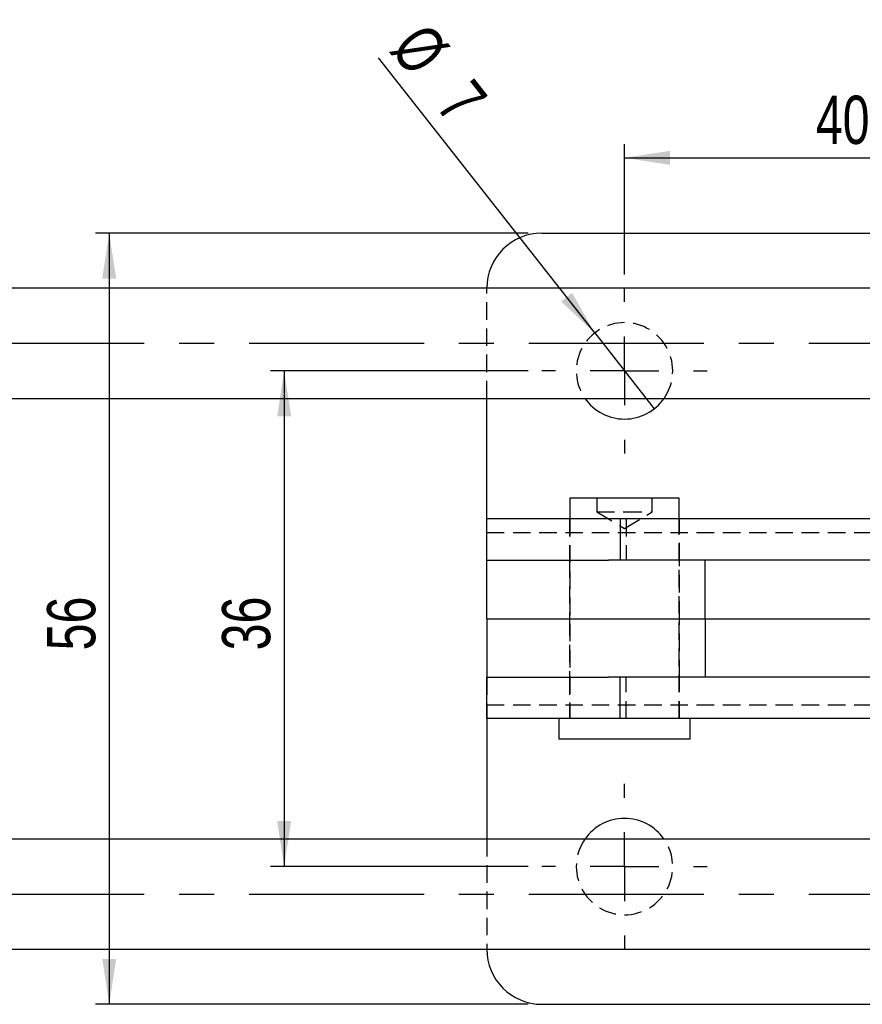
# Model space of a CAD drawing. Extents: x 30 to 368, y 7 to 290.
# Tile 4 of 13: x 100 to 161, y 125 to 197. Entities that reach past the tile are written whole.
import ezdxf

# ---------------------------------------------------------------- set-up
doc = ezdxf.new("R2010")
doc.units = 0
doc.linetypes.add('CENTERX2', pattern=[20.32, 12.7, -2.54, 2.54, -2.54])
doc.linetypes.add('HIDDEN', pattern=[1.905, 1.27, -0.635])
doc.layers.get('0').update_dxf_attribs({"linetype": 'CONTINUOUS'})
doc.styles.add('SLDTEXTSTYLE0', font='TXT', dxfattribs={"width": 0.75})
doc.dimstyles.new('SLDDIMSTYLE2', dxfattribs={"dimtxt": 3.5, "dimasz": 3.302, "dimexe": 0, "dimexo": 0.0625, "dimgap": 0.875, "dimtad": 1, "dimdec": 3, "dimrnd": 1e-09, "dimzin": 12, "dimtxsty": 'SLDTEXTSTYLE0', "dimsah": 1, "dimcen": 0.09, "dimazin": 3, "dimtfac": 1, "dimtdec": 3, "dimtofl": 0, "dimtmove": 0, "dimatfit": 3, "dimtolj": 1, "dimtzin": 12})
doc.dimstyles.new('SLDDIMSTYLE4', dxfattribs={"dimtxt": 3.5, "dimasz": 3.302, "dimexe": 0, "dimexo": 0.0625, "dimgap": 0.875, "dimtad": 1, "dimdec": 3, "dimrnd": 1e-09, "dimzin": 12, "dimtxsty": 'SLDTEXTSTYLE0', "dimblk1": 'NONE', "dimsah": 1, "dimcen": 0, "dimazin": 3, "dimtfac": 1, "dimtdec": 3, "dimtmove": 0, "dimatfit": 3, "dimtolj": 1, "dimtzin": 12})

# ---------------------------------------------------------------- blocks, each defined once
blk = doc.blocks.new('_D_9')
at = {"color": 179, "linetype": 'CONTINUOUS'}
for p, q in [((136.925, 171.409), (118.215, 171.409)), ((119.215, 171.409), (119.215, 135.409)), ((136.925, 135.409), (118.215, 135.409))]:
    blk.add_line(p, q, dxfattribs=at)
for points in [[(119.215, 171.409), (118.707, 168.107), (119.723, 168.107)], [(119.215, 135.409), (119.723, 138.711), (118.707, 138.711)]]:
    blk.add_solid(points, dxfattribs=at)
at = {"color": 179, "linetype": 'CONTINUOUS', "insert": (114.703, 151.111, -12.97), "char_height": 3.5, "attachment_point": 1, "rotation": 90, "style": 'SLDTEXTSTYLE0'}
blk.add_mtext('36', dxfattribs=at)
blk = doc.blocks.new('_D_10')
at = {"color": 179, "linetype": 'CONTINUOUS'}
for p, q in [((136.925, 181.409), (105.512, 181.409)), ((106.512, 181.409), (106.512, 125.409)), ((136.925, 125.409), (105.512, 125.409))]:
    blk.add_line(p, q, dxfattribs=at)
for points in [[(106.512, 181.409), (106.004, 178.107), (107.02, 178.107)], [(106.512, 125.409), (107.02, 128.711), (106.004, 128.711)]]:
    blk.add_solid(points, dxfattribs=at)
at = {"color": 179, "linetype": 'CONTINUOUS', "insert": (102.001, 151.111, -12.97), "char_height": 3.5, "attachment_point": 1, "rotation": 90, "style": 'SLDTEXTSTYLE0'}
blk.add_mtext('56', dxfattribs=at)
blk = doc.blocks.new('_D_11')
at = {"color": 179, "linetype": 'CONTINUOUS'}
for p, q in [((143.925, 178.409), (143.925, 187.875)), ((183.925, 178.409), (183.925, 187.875)), ((143.925, 186.875), (183.925, 186.875))]:
    blk.add_line(p, q, dxfattribs=at)
for points in [[(143.925, 186.875), (147.227, 186.367), (147.227, 187.383)], [(183.925, 186.875), (180.623, 187.383), (180.623, 186.367)]]:
    blk.add_solid(points, dxfattribs=at)
at = {"color": 179, "linetype": 'CONTINUOUS', "insert": (157.814, 191.387, -12.97), "char_height": 3.5, "attachment_point": 1, "style": 'SLDTEXTSTYLE0'}
blk.add_mtext('40', dxfattribs=at)
blk = doc.blocks.new('_D_12')
at = {"color": 179, "linetype": 'CONTINUOUS'}
for q in [(126.064, 194.131), (146.088, 168.658)]:
    blk.add_line((141.762, 174.161), q, dxfattribs=at)
blk.add_solid([(141.762, 174.161), (140.121, 177.071), (139.322, 176.443)], dxfattribs=at)
at = {"color": 179, "linetype": 'CONTINUOUS', "char_height": 3.5, "attachment_point": 1, "rotation": 308.17024, "style": 'SLDTEXTSTYLE0'}
for s, insert in [('%%c', (129.596, 196.907, -12.97)), ('7', (132.9, 192.79, -12.97))]:
    blk.add_mtext(s, dxfattribs=dict(at, insert=insert))
blk = doc.blocks.new('_NONE')
blk = doc.blocks.new('SW_CENTERMARKSYMBOL_5')
at = {"color": 0, "linetype": 'CONTINUOUS'}
for p, q in [((0, 5), (0, 6)), ((0, 0), (0, 2.5)), ((-5, 0), (-6, 0)), ((0, 0), (-2.5, 0)), ((0, 0), (0, -2.5)), ((0, 0), (2.5, 0)), ((5, 0), (6, 0)), ((0, -5), (0, -6))]:
    blk.add_line(p, q, dxfattribs=at)
blk = doc.blocks.new('SW_CENTERMARKSYMBOL_8')
at = {"color": 0, "linetype": 'CONTINUOUS'}
for p, q in [((0, 5), (0, 6)), ((0, 0), (0, 2.5)), ((-5, 0), (-6, 0)), ((0, 0), (-2.5, 0)), ((0, 0), (0, -2.5)), ((0, 0), (2.5, 0)), ((5, 0), (6, 0)), ((0, -5), (0, -6))]:
    blk.add_line(p, q, dxfattribs=at)

msp = doc.modelspace()

# ---------------------------------------------------------------- linework, layer by layer
at = {"color": 7, "linetype": 'CONTINUOUS'}
for p, q in [((137.9249, 181.4093), (176.3096, 181.4093)), ((169.4553, 177.4093), (78.0283, 177.4093)), ((78.0283, 169.4093), (169.4553, 169.4093)), ((133.9249, 160.6592), (133.9249, 169.4093)), ((139.9562, 162.1593), (139.9562, 160.6592)), ((147.8937, 162.1593), (139.9562, 162.1593)), ((147.8937, 160.6592), (147.8937, 162.1593)), ((133.9151, 160.6592), (133.9151, 157.6593)), ((143.6126, 160.6592), (133.9151, 160.6592)), ((143.6126, 160.6592), (143.6126, 157.6593)), ((181.2523, 160.6592), (143.6126, 160.6592)), ((133.9249, 157.6593), (133.9151, 157.6593)), ((133.9249, 153.4093), (133.9249, 157.6593)), ((133.9249, 157.6593), (142.7526, 157.6593)), ((143.6126, 157.6593), (142.7526, 157.6593)), ((181.2523, 157.6593), (143.6126, 157.6593)), ((149.7773, 153.4093), (149.7773, 157.6593)), ((133.9249, 153.4093), (149.7773, 153.4093)), ((133.9249, 153.4093), (133.9249, 149.1592)), ((149.7773, 153.4093), (172.8767, 153.4093)), ((149.7773, 153.4093), (149.7773, 149.1592)), ((133.9151, 149.1592), (133.9151, 146.1593)), ((133.9249, 149.1592), (133.9151, 149.1592)), ((133.9249, 149.1592), (142.7526, 149.1592)), ((143.6126, 149.1592), (142.7526, 149.1592)), ((143.6126, 146.1593), (143.6126, 149.1592)), ((181.2523, 149.1592), (143.6126, 149.1592)), ((143.6126, 146.1593), (133.9151, 146.1593)), ((133.9249, 146.1593), (133.9249, 137.4092)), ((139.1624, 146.1593), (139.1624, 144.6593)), ((181.2523, 146.1593), (143.6126, 146.1593)), ((148.6874, 144.6593), (148.6874, 146.1593)), ((148.6874, 144.6593), (139.1624, 144.6593)), ((169.4553, 137.4092), (78.0283, 137.4092)), ((78.0283, 129.4092), (169.4553, 129.4092)), ((137.9249, 125.4092), (176.3096, 125.4092))]:
    msp.add_line(p, q, dxfattribs=at)
at = {"color": 7, "linetype": 'HIDDEN'}
for p, q in [((133.9249, 169.4093), (133.9249, 177.4093)), ((141.9249, 162.1593), (141.9249, 161.1593)), ((145.9249, 161.1593), (145.9249, 162.1593)), ((141.9249, 161.1593), (143.9249, 161.1593)), ((141.9249, 161.1593), (143.9249, 159.9575)), ((143.9249, 161.1593), (145.9249, 161.1593)), ((143.9249, 159.9575), (145.9249, 161.1593)), ((133.9249, 159.6593), (133.9249, 160.6592)), ((139.9249, 160.6592), (139.9249, 157.6593)), ((139.9562, 160.6592), (139.9562, 146.1593)), ((144.0575, 160.6592), (144.0575, 157.6593)), ((147.8937, 146.1593), (147.8937, 160.6592)), ((147.9249, 157.6593), (147.9249, 160.6592)), ((133.9249, 159.6593), (193.9249, 159.6593)), ((133.9249, 157.6593), (133.9249, 159.6593)), ((139.9249, 157.6593), (139.9249, 153.4093)), ((147.9249, 153.4093), (147.9249, 157.6593)), ((139.9249, 153.4093), (139.9249, 149.1592)), ((147.9249, 149.1592), (147.9249, 153.4093)), ((133.9249, 149.1592), (133.9249, 147.1593)), ((139.9249, 149.1592), (139.9249, 146.1593)), ((144.0575, 146.1593), (144.0575, 149.1592)), ((147.9249, 146.1593), (147.9249, 149.1592)), ((133.9249, 147.1593), (193.9249, 147.1593)), ((133.9249, 147.1593), (133.9249, 146.1593)), ((133.9249, 137.4092), (133.9249, 129.4092))]:
    msp.add_line(p, q, dxfattribs=at)
at = {"color": 179, "linetype": 'CENTERX2'}
for p, q in [((76.0283, 173.4093), (201.9923, 173.4093)), ((76.0283, 133.4093), (201.9923, 133.4093))]:
    msp.add_line(p, q, dxfattribs=at)
at = {"color": 7, "linetype": 'CONTINUOUS'}
for centre, radius, start, end in [((137.9249, 177.4093), 4, 90, 180), ((143.9249, 171.4093), 3.5, 214.849905, 325.150095), ((143.9249, 135.4093), 3.5, 34.849905, 145.150095), ((137.9249, 129.4092), 4, 180, 270)]:
    msp.add_arc(centre, radius, start, end, dxfattribs=at)
at = {"color": 7, "linetype": 'HIDDEN'}
for centre, start, end in [((143.9249, 171.4093), 90, 214.849905), ((143.9249, 171.4093), 325.150095, 90), ((143.9249, 135.4093), 145.150095, 270), ((143.9249, 135.4093), 270, 34.849905)]:
    msp.add_arc(centre, 3.5, start, end, dxfattribs=at)

# ---------------------------------------------------------------- block references
at = {"color": 179, "linetype": 'CONTINUOUS'}
for name, p in [('SW_CENTERMARKSYMBOL_5', (143.9249, 171.4093)), ('SW_CENTERMARKSYMBOL_8', (143.9249, 135.4093))]:
    msp.add_blockref(name, p, dxfattribs=at)

# ---------------------------------------------------------------- dimensions: what is measured, and where the dimension line sits
dim = msp.add_diameter_dim_2p(p1=(146.0879, 168.6576), p2=(141.7619, 174.1609), dimstyle='SLDDIMSTYLE4', dxfattribs=at)
dim.commit()
dim.dimension.update_dxf_attribs({"geometry": '_D_12', "text_midpoint": (129.2712, 190.0507), "dimtype": 163})
dim = msp.add_linear_dim(base=(183.9249, 186.875), p1=(143.9249, 177.4093), p2=(183.9249, 177.4093), dimstyle='SLDDIMSTYLE2', dxfattribs=at)
dim.commit()
dim.dimension.update_dxf_attribs({"geometry": '_D_11', "text_midpoint": (161.8216, 186.875), "dimtype": 160})
for base, p1, p2, picture, middle in [((106.5124, 125.4092), (137.9249, 181.4093), (137.9249, 125.4092), '_D_10', (106.5124, 155.1185)), ((119.215, 135.4093), (137.9249, 171.4093), (137.9249, 135.4093), '_D_9', (119.215, 155.1185))]:
    dim = msp.add_linear_dim(base=base, p1=p1, p2=p2, angle=90, dimstyle='SLDDIMSTYLE2', dxfattribs=at)
    dim.commit()
    dim.dimension.update_dxf_attribs({"geometry": picture, "text_midpoint": middle, "dimtype": 160})

doc.saveas('drawing.dxf')
